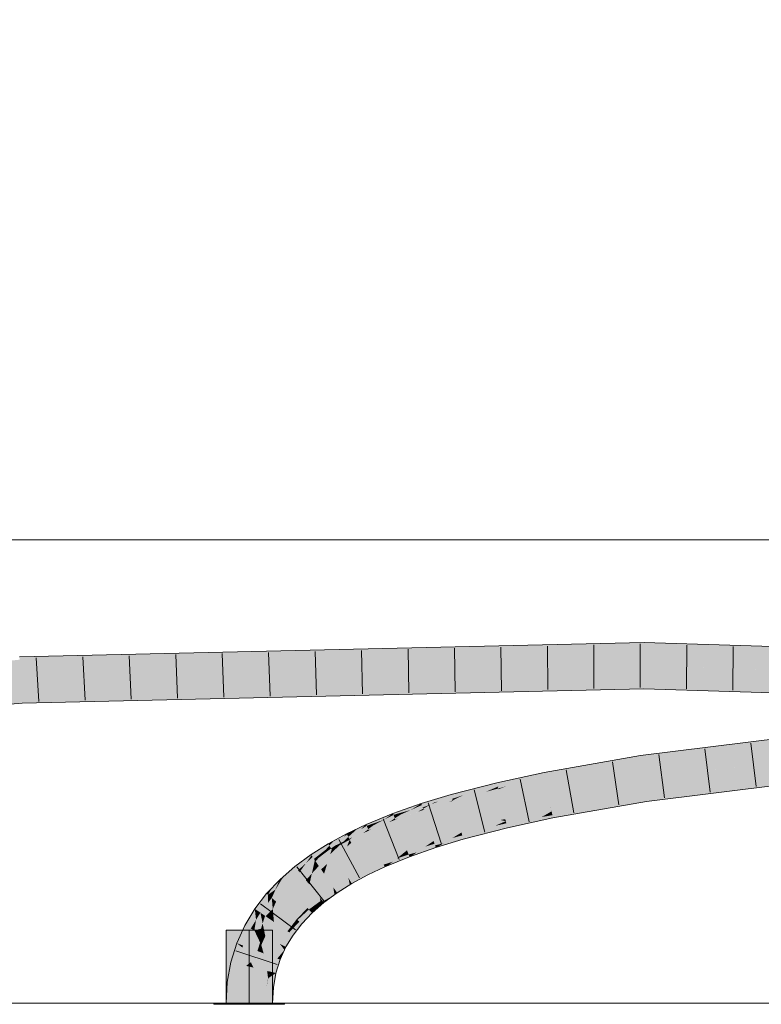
# Model space of a CAD drawing. Extents: x -420 to 300, y 62 to 1162.
# Tile 143 of 256: x 142.03 to 146.02, y 784.28 to 789.6. Entities that reach past the tile are written whole.
import ezdxf
from ezdxf.lldxf.tags import DXFTag

# ---------------------------------------------------------------- set-up
doc = ezdxf.new("R2010")
doc.units = 0
doc.layers.get('0').update_dxf_attribs({"lineweight": 35})
for name, color, linetype, lineweight, true_color in [('E_Detail_Beschriftung', 7, 'Continuous', 13, 0x009900), ('E_Leerrohr 25-A06G9FCX8I', 7, 'Continuous', 9, 0xff8000), ('E_Leerrohr 25-Shading', 7, 'Continuous', 9, 0xff8000), ('E_Leerrohr 32-A06G9FD28I', 7, 'Continuous', 9, 0x00b300), ('E_Leerrohr 32-Shading', 7, 'Continuous', 9, 0x00b300)]:
    doc.layers.add(name, color=color, linetype=linetype, lineweight=lineweight, true_color=true_color)
doc.layers.add('E_Detail_Linie_Text_Bem', color=7, linetype='Continuous', lineweight=13)
doc.styles.get("Standard").update_dxf_attribs({"font": 'ARIALN.TTF'})
tags = doc.linetypes.add('STRICHPUNKT2-A06G9FCY8I', pattern=[12.7, 6.35, -3.175, 0, -3.175]).pattern_tags.tags
tags[10:11] = [DXFTag(74, 4), DXFTag(75, 0), DXFTag(340, '0'), DXFTag(46, 0.0), DXFTag(50, 0.0), DXFTag(44, 0.0), DXFTag(45, 0.0)]
tags[8:9] = [DXFTag(74, 4), DXFTag(75, 0), DXFTag(340, '0'), DXFTag(46, 0.0), DXFTag(50, 0.0), DXFTag(44, 0.0), DXFTag(45, 0.0)]
tags[6:7] = [DXFTag(74, 4), DXFTag(75, 0), DXFTag(340, '0'), DXFTag(46, 0.0), DXFTag(50, 0.0), DXFTag(44, 0.0), DXFTag(45, 0.0)]
tags[4:5] = [DXFTag(74, 4), DXFTag(75, 0), DXFTag(340, '0'), DXFTag(46, 0.0), DXFTag(50, 0.0), DXFTag(44, 0.0), DXFTag(45, 0.0)]

# ---------------------------------------------------------------- blocks, each defined once
blk = doc.blocks.new('Shading-A06G9EZB8I', base_point=(236.9797, 757.7833))
at = {"layer": 'E_Leerrohr 25-Shading', "color": 31, "true_color": 0xecb67f}
for points in [[(143.2643, 784.6837), (143.1393, 784.6837), (143.2643, 784.2897), (143.1393, 784.2897)], [(143.3893, 784.6837), (143.2643, 784.6837), (143.3893, 784.2897), (143.2643, 784.2897)], [(143.1811, 784.2897), (143.0743, 784.2897), (143.1823, 784.2836), (143.0743, 784.2836)], [(143.2643, 784.2836), (143.2643, 784.2897), (143.1823, 784.2836), (143.1811, 784.2897)], [(143.2968, 784.2897), (143.2643, 784.2897), (143.2968, 784.2836), (143.2643, 784.2836)], [(143.4543, 784.2836), (143.4543, 784.2897), (143.2968, 784.2836), (143.2968, 784.2897)]]:
    blk.add_solid(points, dxfattribs=at)
at = {"layer": 'E_Leerrohr 32-Shading', "color": 83, "true_color": 0x7fbd7f}
for points in [[(142.0275, 786.1213), (142.1357, 786.125), (142.7586, 786.1748), (144.3119, 786.2106)], [(142.0634, 786.1221), (145.3929, 786.2356), (142.1357, 786.125)], [(142.0634, 786.1221), (144.6962, 786.1829), (145.3929, 786.2356), (145.3928, 786.2057)], [(142.1357, 786.125), (145.3929, 786.2356), (144.3119, 786.2106)], [(144.6962, 786.1829), (145.3928, 786.199), (145.3928, 786.2057)], [(145.3929, 786.2356), (145.3928, 786.199), (148.4526, 786.1387), (148.4509, 786.1022)], [(140.1823, 785.9561), (142.0275, 786.1213), (142.0263, 786.1425)], [(142.7586, 786.1748), (142.0254, 786.1579), (142.0263, 786.1425)], [(142.0275, 786.1213), (142.7586, 786.1748), (142.0263, 786.1425)], [(142.1357, 786.125), (142.0275, 786.1213), (142.0634, 786.1221)], [(143.5358, 785.9589), (145.3923, 786.0222), (142.0378, 785.9449)], [(145.3922, 785.9856), (145.3923, 786.0222), (144.7094, 785.9698), (143.5358, 785.9589)], [(145.3923, 786.0222), (145.3922, 785.9857), (147.0119, 785.9525)], [(147.707, 785.9383), (145.3922, 785.9857), (146.55, 785.9489), (145.3922, 785.9856)], [(148.4425, 785.9232), (148.4427, 785.9256), (147.0119, 785.9525), (145.3923, 786.0222)], [(138.2227, 785.6032), (140.9358, 785.8207), (142.0378, 785.9449)], [(142.0399, 785.9092), (142.0378, 785.9449), (140.9358, 785.8207)], [(142.0813, 785.9092), (143.5358, 785.9589), (142.0399, 785.9092), (142.0378, 785.9449)], [(143.5358, 785.9589), (142.0813, 785.9092), (144.7094, 785.9698)], [(142.0399, 785.9083), (142.0399, 785.9092), (140.4461, 785.7656), (140.9358, 785.8207)], [(142.0399, 785.9092), (142.0399, 785.9083), (142.0813, 785.9092)], [(146.8684, 785.8099), (145.3734, 785.6263), (147.7132, 785.8768), (145.3782, 785.59)], [(145.4014, 785.4147), (145.4062, 785.3785), (147.7283, 785.7006), (147.7314, 785.6642)], [(144.8583, 785.5154), (145.3734, 785.6263), (145.1941, 785.5945)], [(144.8583, 785.5154), (144.8603, 785.5045), (145.3734, 785.6263), (145.1317, 785.5659)], [(145.3782, 785.59), (145.3741, 785.6207), (144.8615, 785.4984), (145.1317, 785.5659)], [(145.3741, 785.6207), (145.3734, 785.6263), (145.1317, 785.5659)], [(145.1941, 785.5945), (144.9373, 785.549), (144.8583, 785.5154), (144.8557, 785.5289)], [(144.8603, 785.5045), (144.8615, 785.4984), (145.1317, 785.5659)], [(144.7885, 785.5101), (144.8547, 785.5344), (144.6002, 785.4717), (144.7029, 785.5017)], [(144.7885, 785.5101), (144.6002, 785.4717), (144.6034, 785.4583)], [(144.7885, 785.5101), (144.6117, 785.4606), (144.6059, 785.4476), (144.6036, 785.4573)], [(144.7885, 785.5101), (144.6059, 785.4476), (144.6501, 785.4594)], [(144.8583, 785.5154), (144.8557, 785.5289), (144.6501, 785.4594), (144.7885, 785.5101)], [(144.8138, 785.5034), (144.6501, 785.4594), (144.7571, 785.4824)], [(144.7157, 785.467), (144.8615, 785.4984), (144.8603, 785.5045)], [(144.8603, 785.5045), (144.7571, 785.4824), (144.7159, 785.467)], [(144.8583, 785.5154), (144.8138, 785.5034), (144.8603, 785.5045), (144.7571, 785.4824)], [(144.8557, 785.5289), (144.8547, 785.5344), (144.7885, 785.5101)], [(144.9373, 785.549), (144.8547, 785.5344), (144.8557, 785.5289)], [(144.4887, 785.451), (144.352, 785.416), (144.355, 785.4052)], [(144.355, 785.4052), (144.4535, 785.4283), (144.4887, 785.451), (144.5163, 785.4581)], [(144.6034, 785.4583), (144.6002, 785.4717), (144.3731, 785.3854), (144.5056, 785.4406)], [(144.6034, 785.4583), (144.3731, 785.3854), (144.6036, 785.4573), (144.5402, 785.43)], [(144.4535, 785.4283), (144.5056, 785.4406), (144.5163, 785.4581), (144.5985, 785.4792)], [(144.6002, 785.4717), (144.5985, 785.4792), (144.5056, 785.4406)], [(144.5402, 785.43), (144.6059, 785.4476), (144.6036, 785.4573)], [(144.7029, 785.5017), (144.5985, 785.4792), (144.6002, 785.4717)], [(144.6117, 785.4606), (144.6034, 785.4583), (144.6036, 785.4573)], [(144.6059, 785.4476), (144.6069, 785.4436), (144.6501, 785.4594)], [(144.7571, 785.4824), (144.6501, 785.4594), (144.7157, 785.467), (144.6069, 785.4436)], [(144.7571, 785.4824), (144.7157, 785.467), (144.7159, 785.467)], [(144.2961, 785.399), (144.192, 785.3674), (144.1949, 785.3584)], [(144.1949, 785.3584), (144.2643, 785.3735), (144.2961, 785.399), (144.3277, 785.4086)], [(144.3586, 785.3922), (144.355, 785.4052), (144.2135, 785.3383), (144.2837, 785.3777)], [(144.2643, 785.3735), (144.2837, 785.3777), (144.3277, 785.4086), (144.352, 785.416)], [(144.355, 785.4052), (144.352, 785.416), (144.2837, 785.3777)], [(144.3586, 785.3922), (144.4197, 785.4123), (144.355, 785.4052), (144.4535, 785.4283)], [(144.4197, 785.4123), (144.3586, 785.3922), (144.3607, 785.3843)], [(144.5056, 785.4406), (144.4197, 785.4123), (144.3614, 785.3817), (144.3607, 785.3843)], [(144.5056, 785.4406), (144.3614, 785.3817), (144.3731, 785.3854)], [(144.5402, 785.43), (144.3731, 785.3854), (144.5199, 785.4213), (144.3617, 785.3807)], [(144.4197, 785.4123), (144.5056, 785.4406), (144.4535, 785.4283)], [(144.5199, 785.4213), (144.6069, 785.4436), (144.6059, 785.4476)], [(144.5402, 785.43), (144.5199, 785.4213), (144.5201, 785.4213)], [(144.6059, 785.4476), (144.5402, 785.43), (144.5201, 785.4213)], [(145.1624, 785.3507), (145.4014, 785.4147), (144.8968, 785.3126), (144.8945, 785.3247)], [(145.4053, 785.3856), (145.4014, 785.4147), (145.1624, 785.3507)], [(144.042, 785.3058), (144.1062, 785.3237), (144.1223, 785.343), (144.1523, 785.3535)], [(144.1993, 785.3452), (144.1949, 785.3584), (144.0643, 785.2872), (144.1353, 785.3318)], [(144.1993, 785.3452), (144.0643, 785.2872), (144.2014, 785.3386), (144.1818, 785.3272)], [(144.1062, 785.3237), (144.1353, 785.3318), (144.1523, 785.3535), (144.192, 785.3674)], [(144.1949, 785.3584), (144.192, 785.3674), (144.1353, 785.3318)], [(144.1993, 785.3452), (144.2448, 785.3627), (144.1949, 785.3584), (144.2643, 785.3735)], [(144.2448, 785.3627), (144.1993, 785.3452), (144.2014, 785.3386)], [(144.2837, 785.3777), (144.2448, 785.3627), (144.2028, 785.3344), (144.2014, 785.3386)], [(144.2837, 785.3777), (144.2028, 785.3344), (144.2135, 785.3383)], [(144.3474, 785.3776), (144.2135, 785.3383), (144.3408, 785.3743), (144.2034, 785.3326)], [(144.3586, 785.3922), (144.2135, 785.3383), (144.3607, 785.3843), (144.3474, 785.3776)], [(144.2448, 785.3627), (144.2837, 785.3777), (144.2643, 785.3735)], [(144.3408, 785.3743), (144.3617, 785.3807), (144.3614, 785.3817)], [(144.3474, 785.3776), (144.3408, 785.3743), (144.341, 785.3744)], [(144.3614, 785.3817), (144.3474, 785.3776), (144.341, 785.3744)], [(144.3474, 785.3776), (144.3614, 785.3817), (144.3607, 785.3843)], [(144.3614, 785.3817), (144.3617, 785.3807), (144.3731, 785.3854)], [(144.8984, 785.304), (145.0766, 785.3277), (144.8968, 785.3126), (145.1624, 785.3507)], [(145.0766, 785.3277), (144.9904, 785.3046), (145.2502, 785.3507)], [(145.2502, 785.3507), (145.1624, 785.3507), (145.0766, 785.3277)], [(145.2502, 785.3507), (145.4062, 785.3785), (145.1624, 785.3507), (145.4053, 785.3856)], [(143.8975, 785.2465), (143.9566, 785.2671), (143.968, 785.2845), (143.9927, 785.2946)], [(144.0471, 785.2925), (144.042, 785.3058), (143.921, 785.2292), (143.9903, 785.2789)], [(144.0471, 785.2925), (143.921, 785.2292), (144.0492, 785.2869), (144.0277, 785.2722)], [(143.9566, 785.2671), (143.9903, 785.2789), (143.9927, 785.2946), (144.039, 785.3137)], [(144.042, 785.3058), (144.039, 785.3137), (143.9903, 785.2789)], [(144.1223, 785.343), (144.039, 785.3137), (144.042, 785.3058)], [(144.0471, 785.2925), (144.0821, 785.3081), (144.042, 785.3058), (144.1062, 785.3237)], [(144.082, 785.3081), (144.0471, 785.2925), (144.0492, 785.2869)], [(144.1353, 785.3318), (144.082, 785.3081), (144.0512, 785.2816), (144.0492, 785.2869)], [(144.1353, 785.3318), (144.0512, 785.2816), (144.0643, 785.2872)], [(144.1818, 785.3272), (144.0643, 785.2872), (144.1724, 785.3218), (144.052, 785.2795)], [(144.0821, 785.3081), (144.1353, 785.3318), (144.1062, 785.3237)], [(144.1724, 785.3218), (144.2034, 785.3326), (144.2028, 785.3344)], [(144.1818, 785.3272), (144.1724, 785.3218), (144.1726, 785.3218)], [(144.2028, 785.3344), (144.1818, 785.3272), (144.1726, 785.3218)], [(144.1818, 785.3272), (144.2028, 785.3344), (144.2014, 785.3386)], [(144.2028, 785.3344), (144.2034, 785.3326), (144.2135, 785.3383)], [(144.8769, 785.3146), (144.8945, 785.3247), (144.6479, 785.2693), (144.6474, 785.2715)], [(144.6487, 785.2659), (144.862, 785.306), (144.6479, 785.2693), (144.8769, 785.3146)], [(144.6501, 785.26), (144.8408, 785.2938), (144.6487, 785.2659), (144.862, 785.306)], [(144.6519, 785.2524), (144.8162, 785.2797), (144.6501, 785.26), (144.8408, 785.2938)], [(144.9013, 785.2888), (144.9004, 785.2936), (144.7906, 785.2649), (144.8162, 785.2797)], [(144.8162, 785.2797), (144.9004, 785.2936), (144.8408, 785.2938), (144.8984, 785.304)], [(144.8408, 785.2938), (144.8984, 785.304), (144.862, 785.306), (144.8968, 785.3126)], [(144.862, 785.306), (144.8968, 785.3126), (144.8769, 785.3146), (144.8957, 785.3183)], [(144.8957, 785.3183), (144.8945, 785.3247), (144.8769, 785.3146)], [(144.9904, 785.3046), (145.0766, 785.3277), (144.9004, 785.2936), (144.8984, 785.304)], [(144.9004, 785.2936), (144.9013, 785.2888), (144.9904, 785.3046)], [(143.9032, 785.2335), (143.8975, 785.2465), (143.8212, 785.1859), (143.8651, 785.227)], [(143.827, 785.2126), (143.8651, 785.227), (143.8493, 785.2327), (143.8941, 785.2541)], [(143.8975, 785.2465), (143.8941, 785.2541), (143.8651, 785.227)], [(143.968, 785.2845), (143.8941, 785.2541), (143.8975, 785.2465)], [(143.9032, 785.2335), (143.9328, 785.249), (143.8975, 785.2465), (143.9566, 785.2671)], [(143.9328, 785.249), (143.9032, 785.2335), (143.9055, 785.2281)], [(143.9903, 785.2789), (143.9328, 785.249), (143.9079, 785.2227), (143.9055, 785.2281)], [(143.9903, 785.2789), (143.9079, 785.2227), (143.921, 785.2292)], [(144.0277, 785.2722), (143.921, 785.2292), (144.0178, 785.2654), (143.9088, 785.2206)], [(143.9328, 785.249), (143.9903, 785.2789), (143.9566, 785.2671)], [(144.0178, 785.2654), (144.052, 785.2795), (144.0512, 785.2816)], [(144.0277, 785.2722), (144.0178, 785.2654), (144.018, 785.2655)], [(144.0512, 785.2816), (144.0277, 785.2722), (144.018, 785.2655)], [(144.0277, 785.2722), (144.0512, 785.2816), (144.0492, 785.2869)], [(144.0512, 785.2816), (144.052, 785.2795), (144.0643, 785.2872)], [(144.6353, 785.2662), (144.6474, 785.2715), (144.4086, 785.2102)], [(144.4089, 785.2089), (144.6171, 785.2584), (144.4086, 785.2102), (144.6353, 785.2662)], [(144.4098, 785.2056), (144.5894, 785.2463), (144.4089, 785.2089), (144.6171, 785.2584)], [(144.4112, 785.2007), (144.5561, 785.2318), (144.4098, 785.2056), (144.5894, 785.2463)], [(144.5217, 785.2168), (144.6539, 785.2437), (144.5561, 785.2318), (144.6519, 785.2524)], [(144.6051, 785.2228), (144.6558, 785.2359), (144.5217, 785.2168), (144.6539, 785.2437)], [(144.5561, 785.2318), (144.6519, 785.2524), (144.5894, 785.2463), (144.6501, 785.26)], [(144.5894, 785.2463), (144.6501, 785.26), (144.6171, 785.2584), (144.6487, 785.2659)], [(144.6171, 785.2584), (144.6487, 785.2659), (144.6353, 785.2662), (144.6479, 785.2693)], [(144.6479, 785.2693), (144.6474, 785.2715), (144.6353, 785.2662)], [(144.7906, 785.2649), (144.8162, 785.2797), (144.6539, 785.2437), (144.6519, 785.2524)], [(144.6539, 785.2437), (144.6558, 785.2359), (144.7906, 785.2649)], [(143.6992, 785.1352), (143.7717, 785.1854), (143.6964, 785.1401), (143.7117, 785.1566)], [(143.6992, 785.1352), (143.7055, 785.1245), (143.7717, 785.1854), (143.7298, 785.1407)], [(143.7117, 785.1566), (143.7717, 785.1854), (143.7213, 785.1669), (143.7893, 785.2041)], [(143.7982, 785.1866), (143.7917, 785.1993), (143.7298, 785.1407), (143.7717, 785.1854)], [(143.7982, 785.1866), (143.7298, 785.1407), (143.7983, 785.1866), (143.7704, 785.1599)], [(143.7704, 785.1599), (143.8038, 785.1757), (143.7983, 785.1866)], [(143.7917, 785.1993), (143.7893, 785.2041), (143.7717, 785.1854)], [(143.8327, 785.2249), (143.7893, 785.2041), (143.7917, 785.1993)], [(143.7917, 785.1993), (143.827, 785.2126), (143.8327, 785.2249), (143.8493, 785.2327)], [(143.7982, 785.1866), (143.7985, 785.1868), (143.7917, 785.1993), (143.827, 785.2126)], [(143.7982, 785.1866), (143.8038, 785.1757), (143.8651, 785.227), (143.8212, 785.1859)], [(143.7985, 785.1868), (143.8651, 785.227), (143.827, 785.2126)], [(143.8038, 785.1757), (143.8059, 785.1715), (143.8212, 785.1859)], [(143.8887, 785.2145), (143.8212, 785.1859), (143.8777, 785.2057), (143.8059, 785.1715)], [(143.9032, 785.2335), (143.8212, 785.1859), (143.9055, 785.2281), (143.8887, 785.2145)], [(143.8777, 785.2057), (143.9088, 785.2206), (143.9079, 785.2227)], [(143.8887, 785.2145), (143.8777, 785.2057), (143.8779, 785.2059)], [(143.9079, 785.2227), (143.8887, 785.2145), (143.8779, 785.2059)], [(143.8887, 785.2145), (143.9079, 785.2227), (143.9055, 785.2281)], [(143.9079, 785.2227), (143.9088, 785.2206), (143.921, 785.2292)], [(144.4038, 785.2073), (144.4086, 785.2102), (144.2582, 785.1646)], [(144.2588, 785.163), (144.3931, 785.2009), (144.2582, 785.1646), (144.4038, 785.2073)], [(144.2598, 785.1599), (144.3777, 785.1917), (144.2588, 785.163), (144.3931, 785.2009)], [(144.2612, 785.1556), (144.3602, 785.1811), (144.2598, 785.1599), (144.3777, 785.1917)], [(144.3113, 785.1517), (144.4179, 785.1762), (144.338, 785.1678), (144.4151, 785.1866)], [(144.338, 785.1678), (144.4151, 785.1866), (144.3602, 785.1811), (144.4128, 785.1947)], [(144.3602, 785.1811), (144.4128, 785.1947), (144.3777, 785.1917), (144.4112, 785.2007)], [(144.3777, 785.1917), (144.4112, 785.2007), (144.3931, 785.2009), (144.4098, 785.2056)], [(144.3931, 785.2009), (144.4098, 785.2056), (144.4038, 785.2073), (144.4089, 785.2089)], [(144.4089, 785.2089), (144.4086, 785.2102), (144.4038, 785.2073)], [(144.4128, 785.1947), (144.5217, 785.2168), (144.4112, 785.2007), (144.5561, 785.2318)], [(144.4151, 785.1866), (144.4814, 785.1993), (144.4128, 785.1947), (144.5217, 785.2168)], [(144.4357, 785.1794), (144.4814, 785.1993), (144.4179, 785.1762), (144.4151, 785.1866)], [(144.4814, 785.1993), (144.4357, 785.1794), (144.6051, 785.2228)], [(144.6051, 785.2228), (144.5217, 785.2168), (144.4814, 785.1993)], [(143.6922, 785.1473), (143.6905, 785.1501), (143.6001, 785.0872), (143.6088, 785.0986)], [(143.6922, 785.1473), (143.6001, 785.0872), (143.6062, 785.0783)], [(143.6964, 785.1401), (143.6922, 785.1473), (143.6131, 785.0681), (143.6062, 785.0783)], [(143.6964, 785.1401), (143.6131, 785.0681), (143.677, 785.1179)], [(143.6992, 785.1352), (143.6393, 785.0745), (143.7055, 785.1245)], [(143.6396, 785.0749), (143.6992, 785.1352), (143.677, 785.1179)], [(143.6992, 785.1352), (143.6964, 785.1401), (143.677, 785.1179)], [(143.7147, 785.1634), (143.6905, 785.1501), (143.6922, 785.1473)], [(143.6922, 785.1473), (143.7117, 785.1566), (143.7147, 785.1634), (143.7213, 785.1669)], [(143.7117, 785.1566), (143.6922, 785.1473), (143.6964, 785.1401)], [(143.7055, 785.1245), (143.709, 785.1185), (143.7298, 785.1407)], [(143.7704, 785.1599), (143.7298, 785.1407), (143.7513, 785.1417), (143.709, 785.1185)], [(143.7513, 785.1417), (143.8059, 785.1715), (143.8038, 785.1757)], [(143.7704, 785.1599), (143.7513, 785.1417), (143.7514, 785.1417)], [(143.8038, 785.1757), (143.7704, 785.1599), (143.7514, 785.1417)], [(144.2531, 785.1611), (144.2582, 785.1646), (144.1149, 785.1143)], [(144.1155, 785.1127), (144.2432, 785.1544), (144.1149, 785.1143), (144.2531, 785.1611)], [(144.1165, 785.1101), (144.2308, 785.146), (144.1155, 785.1127), (144.2432, 785.1544)], [(144.1181, 785.1059), (144.2141, 785.1347), (144.1165, 785.1101), (144.2308, 785.146)], [(144.1204, 785.0998), (144.1932, 785.1205), (144.1181, 785.1059), (144.2141, 785.1347)], [(144.1682, 785.1036), (144.2693, 785.1307), (144.1932, 785.1205), (144.2659, 785.1412)], [(144.1932, 785.1205), (144.2659, 785.1412), (144.2141, 785.1347), (144.2632, 785.1495)], [(144.2141, 785.1347), (144.2632, 785.1495), (144.2308, 785.146), (144.2612, 785.1556)], [(144.2308, 785.146), (144.2612, 785.1556), (144.2432, 785.1544), (144.2598, 785.1599)], [(144.2432, 785.1544), (144.2598, 785.1599), (144.2531, 785.1611), (144.2588, 785.163)], [(144.2588, 785.163), (144.2582, 785.1646), (144.2531, 785.1611)], [(144.2632, 785.1495), (144.338, 785.1678), (144.2612, 785.1556), (144.3602, 785.1811)], [(144.2659, 785.1412), (144.3113, 785.1517), (144.2632, 785.1495), (144.338, 785.1678)], [(144.2803, 785.1331), (144.3113, 785.1517), (144.2693, 785.1307), (144.2659, 785.1412)], [(144.2693, 785.1307), (144.2696, 785.1298), (144.2803, 785.1331)], [(144.4183, 785.1749), (144.4179, 785.1762), (144.2803, 785.1331), (144.3113, 785.1517)], [(144.4179, 785.1762), (144.4183, 785.1749), (144.4357, 785.1794)], [(143.6001, 785.0872), (143.5973, 785.0913), (143.5273, 785.0062), (143.5104, 785.0272)], [(143.6001, 785.0872), (143.5273, 785.0062), (143.5707, 785.0459)], [(143.5414, 785.0047), (143.6062, 785.0783), (143.5707, 785.0459)], [(143.6062, 785.0783), (143.5414, 785.0046), (143.6131, 785.0681)], [(143.6062, 785.0783), (143.6001, 785.0872), (143.5707, 785.0459)], [(143.6088, 785.0986), (143.5973, 785.0913), (143.6001, 785.0872)], [(143.6393, 785.0745), (143.6396, 785.0749), (143.6131, 785.0681), (143.677, 785.1179)], [(143.6393, 785.0745), (143.709, 785.1185), (143.7055, 785.1245)], [(144.1105, 785.1107), (144.1149, 785.1143), (143.9798, 785.0587)], [(143.9803, 785.0576), (144.1034, 785.105), (143.9798, 785.0587), (144.1105, 785.1107)], [(143.9814, 785.0552), (144.0927, 785.0964), (143.9803, 785.0576), (144.1034, 785.105)], [(143.9831, 785.0511), (144.0782, 785.0848), (143.9814, 785.0552), (144.0927, 785.0964)], [(143.9857, 785.0452), (144.0599, 785.0701), (143.9831, 785.0511), (144.0782, 785.0848)], [(144.1279, 785.08), (144.1275, 785.0811), (144.0135, 785.033), (144.0381, 785.0527)], [(144.0381, 785.0527), (144.1275, 785.0811), (144.0599, 785.0701), (144.1235, 785.0916)], [(144.0599, 785.0701), (144.1235, 785.0916), (144.0782, 785.0848), (144.1204, 785.0998)], [(144.0782, 785.0848), (144.1204, 785.0998), (144.0927, 785.0964), (144.1181, 785.1059)], [(144.0927, 785.0964), (144.1181, 785.1059), (144.1034, 785.105), (144.1165, 785.1101)], [(144.1034, 785.105), (144.1165, 785.1101), (144.1105, 785.1107), (144.1155, 785.1127)], [(144.1155, 785.1127), (144.1149, 785.1143), (144.1105, 785.1107)], [(144.1235, 785.0916), (144.1682, 785.1036), (144.1204, 785.0998), (144.1932, 785.1205)], [(144.1395, 785.0841), (144.1682, 785.1036), (144.1275, 785.0811), (144.1235, 785.0916)], [(144.1275, 785.0811), (144.1279, 785.08), (144.1395, 785.0841)], [(144.2696, 785.1298), (144.2693, 785.1307), (144.1395, 785.0841), (144.1682, 785.1036)], [(143.5104, 785.0272), (143.4543, 784.9783), (143.4557, 784.9309), (143.4357, 784.9518)], [(143.5273, 785.0062), (143.5104, 785.0272), (143.4569, 784.9319), (143.4557, 784.9309)], [(143.5414, 785.0046), (143.5414, 785.0047), (143.5273, 785.0062), (143.5707, 785.0459)], [(143.5414, 785.0046), (143.6179, 785.0611), (143.6131, 785.0681)], [(143.6393, 785.0745), (143.6131, 785.0681), (143.6179, 785.0611)], [(143.9803, 785.0576), (143.9798, 785.0587), (143.8863, 785.0141)], [(143.8869, 785.0129), (143.9814, 785.0552), (143.8863, 785.0141), (143.9803, 785.0576)], [(143.8882, 785.0103), (143.9831, 785.0511), (143.8869, 785.0129), (143.9814, 785.0552)], [(143.8904, 785.006), (143.9857, 785.0452), (143.8882, 785.0103), (143.9831, 785.0511)], [(143.8936, 784.9998), (143.9893, 785.0372), (143.8904, 785.006), (143.9857, 785.0452)], [(143.9937, 785.027), (143.9893, 785.0372), (143.8978, 784.9916), (143.8936, 784.9998)], [(143.8978, 784.9916), (143.903, 784.9814), (143.9937, 785.027), (143.9945, 785.0251)], [(143.9893, 785.0372), (144.0381, 785.0527), (143.9857, 785.0452), (144.0599, 785.0701)], [(144.0135, 785.033), (144.0381, 785.0527), (143.9937, 785.027), (143.9893, 785.0372)], [(143.9937, 785.027), (143.9945, 785.0251), (144.0135, 785.033)], [(143.4543, 784.9783), (143.4304, 784.9574), (143.4357, 784.9518)], [(143.5333, 784.9987), (143.5273, 785.0062), (143.4569, 784.9319)], [(143.5414, 785.0046), (143.5273, 785.0062), (143.5333, 784.9987)], [(143.8869, 785.0129), (143.8863, 785.0141), (143.7985, 784.9661)], [(143.7992, 784.9649), (143.8882, 785.0103), (143.7985, 784.9661), (143.8869, 785.0129)], [(143.8008, 784.9622), (143.8904, 785.006), (143.7992, 784.9649), (143.8882, 785.0103)], [(143.8035, 784.9577), (143.8936, 784.9998), (143.8008, 784.9622), (143.8904, 785.006)], [(143.8072, 784.9514), (143.8978, 784.9916), (143.8035, 784.9577), (143.8936, 784.9998)], [(143.903, 784.9815), (143.8978, 784.9916), (143.812, 784.9432), (143.8072, 784.9514)], [(143.812, 784.9432), (143.817, 784.9346), (143.903, 784.9815), (143.903, 784.9814)], [(143.3655, 784.8749), (143.4047, 784.9019), (143.3893, 784.9142), (143.4273, 784.9542)], [(143.4557, 784.9309), (143.4357, 784.9518), (143.3858, 784.8575), (143.4061, 784.9028)], [(143.4047, 784.9019), (143.4061, 784.9028), (143.4273, 784.9542), (143.4304, 784.9574)], [(143.4357, 784.9518), (143.4304, 784.9574), (143.4061, 784.9028)], [(143.7988, 784.9647), (143.7985, 784.9661), (143.7175, 784.915)], [(143.7184, 784.9138), (143.7995, 784.9614), (143.7175, 784.915), (143.7988, 784.9647)], [(143.7203, 784.9109), (143.8007, 784.9561), (143.7184, 784.9138), (143.7995, 784.9614)], [(143.7234, 784.9064), (143.8023, 784.9487), (143.7203, 784.9109), (143.8007, 784.9561)], [(143.7277, 784.9001), (143.8043, 784.9393), (143.7234, 784.9064), (143.8023, 784.9487)], [(143.8067, 784.928), (143.8043, 784.9393), (143.7331, 784.8922), (143.7277, 784.9001)], [(143.7331, 784.8922), (143.7382, 784.8848), (143.8067, 784.928)], [(143.7992, 784.9649), (143.7985, 784.9661), (143.7988, 784.9647)], [(143.7995, 784.9614), (143.8008, 784.9622), (143.7988, 784.9647), (143.7992, 784.9649)], [(143.8007, 784.9561), (143.8035, 784.9577), (143.7995, 784.9614), (143.8008, 784.9622)], [(143.8023, 784.9487), (143.8072, 784.9514), (143.8007, 784.9561), (143.8035, 784.9577)], [(143.8043, 784.9393), (143.812, 784.9432), (143.8023, 784.9487), (143.8072, 784.9514)], [(143.817, 784.9346), (143.812, 784.9432), (143.8067, 784.928), (143.8043, 784.9393)], [(143.3581, 784.8813), (143.2944, 784.7987), (143.3655, 784.8749), (143.3185, 784.7822)], [(143.3655, 784.8749), (143.3185, 784.7822), (143.3659, 784.8317), (143.3245, 784.778)], [(143.3893, 784.9142), (143.3581, 784.8813), (143.3655, 784.8749)], [(143.3811, 784.8616), (143.4027, 784.8972), (143.3655, 784.8749), (143.4047, 784.9019)], [(143.3655, 784.8749), (143.3659, 784.8317), (143.3811, 784.8616)], [(143.3858, 784.8575), (143.4061, 784.9028), (143.3811, 784.8616)], [(143.4027, 784.8972), (143.4061, 784.9028), (143.4047, 784.9019)], [(143.7178, 784.9133), (143.7175, 784.915), (143.6438, 784.8607)], [(143.6449, 784.8594), (143.7184, 784.9096), (143.6438, 784.8607), (143.7178, 784.9133)], [(143.6472, 784.8566), (143.7193, 784.9037), (143.6449, 784.8594), (143.7184, 784.9096)], [(143.6507, 784.8521), (143.7206, 784.8956), (143.6472, 784.8566), (143.7193, 784.9037)], [(143.6556, 784.8461), (143.7221, 784.8857), (143.6507, 784.8521), (143.7206, 784.8956)], [(143.7239, 784.8743), (143.7221, 784.8857), (143.6615, 784.8387), (143.6556, 784.8461)], [(143.6615, 784.8387), (143.6667, 784.8322), (143.7239, 784.8743)], [(143.7184, 784.9138), (143.7175, 784.915), (143.7178, 784.9133)], [(143.7184, 784.9096), (143.7203, 784.9109), (143.7178, 784.9133), (143.7184, 784.9138)], [(143.7193, 784.9037), (143.7234, 784.9064), (143.7184, 784.9096), (143.7203, 784.9109)], [(143.7206, 784.8956), (143.7277, 784.9001), (143.7193, 784.9037), (143.7234, 784.9064)], [(143.7221, 784.8857), (143.7331, 784.8922), (143.7206, 784.8956), (143.7277, 784.9001)], [(143.7382, 784.8848), (143.7331, 784.8922), (143.7239, 784.8743), (143.7221, 784.8857)], [(143.3659, 784.8317), (143.3858, 784.8575), (143.3811, 784.8616)], [(143.6443, 784.8589), (143.6438, 784.8607), (143.5779, 784.8032)], [(143.5791, 784.8019), (143.6452, 784.855), (143.5779, 784.8032), (143.6443, 784.8589)], [(143.5818, 784.7991), (143.6466, 784.8489), (143.5791, 784.8019), (143.6452, 784.855)], [(143.5858, 784.7949), (143.6485, 784.8409), (143.5818, 784.7991), (143.6466, 784.8489)], [(143.5911, 784.7894), (143.6508, 784.8312), (143.5858, 784.7949), (143.6485, 784.8409)], [(143.6533, 784.8204), (143.6508, 784.8312), (143.5975, 784.7827), (143.5911, 784.7894)], [(143.5975, 784.7827), (143.6032, 784.7767), (143.6533, 784.8204)], [(143.6449, 784.8594), (143.6438, 784.8607), (143.6443, 784.8589)], [(143.6452, 784.855), (143.6472, 784.8566), (143.6443, 784.8589), (143.6449, 784.8594)], [(143.6466, 784.8489), (143.6507, 784.8521), (143.6452, 784.855), (143.6472, 784.8566)], [(143.6485, 784.8409), (143.6556, 784.8461), (143.6466, 784.8489), (143.6507, 784.8521)], [(143.6508, 784.8312), (143.6615, 784.8387), (143.6485, 784.8409), (143.6556, 784.8461)], [(143.6667, 784.8322), (143.6615, 784.8387), (143.6533, 784.8204), (143.6508, 784.8312)], [(143.2944, 784.7987), (143.2403, 784.7094), (143.3009, 784.739), (143.2727, 784.6924)], [(143.2944, 784.7987), (143.3009, 784.739), (143.3185, 784.7822)], [(143.3009, 784.739), (143.3245, 784.778), (143.3185, 784.7822)], [(143.5791, 784.8019), (143.5779, 784.8032), (143.52, 784.7424)], [(143.5214, 784.7411), (143.5818, 784.7991), (143.52, 784.7424), (143.5791, 784.8019)], [(143.5244, 784.7385), (143.5858, 784.7949), (143.5214, 784.7411), (143.5818, 784.7991)], [(143.5289, 784.7347), (143.5911, 784.7894), (143.5244, 784.7385), (143.5858, 784.7949)], [(143.5975, 784.7827), (143.5911, 784.7894), (143.5346, 784.7298), (143.5289, 784.7347)], [(143.5346, 784.7298), (143.5477, 784.7185), (143.5975, 784.7827), (143.6032, 784.7767)], [(143.1969, 784.6135), (143.2311, 784.6005), (143.2403, 784.7094), (143.2727, 784.6924)], [(143.5214, 784.7411), (143.52, 784.7424), (143.4703, 784.678)], [(143.472, 784.6769), (143.5244, 784.7385), (143.4703, 784.678), (143.5214, 784.7411)], [(143.4753, 784.6747), (143.5289, 784.7347), (143.472, 784.6769), (143.5244, 784.7385)], [(143.5346, 784.7298), (143.5289, 784.7347), (143.4801, 784.6713), (143.4753, 784.6747)], [(143.4801, 784.6713), (143.5005, 784.6573), (143.5346, 784.7298), (143.5477, 784.7185)], [(143.472, 784.6769), (143.4703, 784.678), (143.4291, 784.61)], [(143.4309, 784.6091), (143.4753, 784.6747), (143.4291, 784.61), (143.472, 784.6769)], [(143.4801, 784.6713), (143.4753, 784.6747), (143.4344, 784.6072), (143.4309, 784.6091)], [(143.4344, 784.6072), (143.4615, 784.593), (143.4801, 784.6713), (143.5005, 784.6573)], [(143.1969, 784.6135), (143.1652, 784.5112), (143.2277, 784.5894), (143.1826, 784.507)], [(143.1969, 784.6135), (143.2277, 784.5894), (143.2311, 784.6005)], [(143.4305, 784.6082), (143.4291, 784.61), (143.3964, 784.5378)], [(143.3984, 784.5371), (143.4332, 784.6047), (143.3964, 784.5378), (143.4305, 784.6082)], [(143.4543, 784.5771), (143.4332, 784.6047), (143.4157, 784.5305), (143.3984, 784.5371)], [(143.4309, 784.6091), (143.4291, 784.61), (143.4305, 784.6082)], [(143.4332, 784.6047), (143.4344, 784.6072), (143.4305, 784.6082), (143.4309, 784.6091)], [(143.4615, 784.593), (143.4344, 784.6072), (143.4543, 784.5771), (143.4332, 784.6047)], [(143.1826, 784.507), (143.2008, 784.5025), (143.2277, 784.5894)], [(143.4157, 784.5305), (143.4307, 784.5248), (143.4543, 784.5771)], [(143.1652, 784.5112), (143.1458, 784.403), (143.1826, 784.507), (143.1504, 784.4025)], [(143.1504, 784.4025), (143.1822, 784.3988), (143.1826, 784.507), (143.2008, 784.5025)], [(143.3984, 784.5371), (143.3964, 784.5378), (143.3726, 784.4609)], [(143.4157, 784.5305), (143.3984, 784.5371), (143.377, 784.4598), (143.3726, 784.4609)], [(143.377, 784.4598), (143.4081, 784.4522), (143.4157, 784.5305), (143.4307, 784.5248)], [(143.4081, 784.4522), (143.3673, 784.4248), (143.3942, 784.3741), (143.3578, 784.3784)], [(143.3726, 784.4609), (143.3659, 784.4239), (143.377, 784.4598)], [(143.377, 784.4598), (143.3694, 784.4351), (143.4081, 784.4522), (143.3673, 784.4248)], [(143.1458, 784.403), (143.1393, 784.2897), (143.1504, 784.4025)], [(143.1393, 784.2897), (143.1759, 784.2897), (143.1504, 784.4025), (143.1822, 784.3988)], [(143.3673, 784.4248), (143.3659, 784.4239), (143.3578, 784.3784)], [(143.3694, 784.4351), (143.3659, 784.4239), (143.3673, 784.4248)], [(143.3527, 784.2897), (143.3893, 784.2897), (143.3578, 784.3784), (143.3942, 784.3741)]]:
    blk.add_solid(points, dxfattribs=at)
at = {"layer": 'E_Leerrohr 32-Shading', "color": 83, "true_color": 0x7fd57f}
for points in [[(142.0275, 786.1213), (142.0327, 786.0331), (145.3928, 786.199), (145.3925, 786.1106)], [(145.3928, 786.199), (145.3925, 786.1106), (148.4509, 786.1022), (148.4468, 786.0139)], [(142.0275, 786.1213), (138.5978, 785.8143), (138.2142, 785.6912), (138.2087, 785.7482)], [(142.0275, 786.1213), (138.2142, 785.6912), (142.0327, 786.0331)], [(142.0327, 786.0331), (142.0378, 785.9449), (145.3925, 786.1106), (145.3923, 786.0222)], [(146.0521, 786.0897), (145.3925, 786.1106), (148.4427, 785.9256), (145.3923, 786.0222)], [(138.2142, 785.6912), (138.2227, 785.6032), (142.0327, 786.0331), (142.0378, 785.9449)], [(145.3782, 785.59), (145.3898, 785.5024), (147.7132, 785.8768), (147.7207, 785.7887)], [(146.7841, 785.6736), (145.3898, 785.5024), (147.7283, 785.7006), (145.4014, 785.4147)], [(144.8615, 785.4984), (144.878, 785.4116), (145.3782, 785.59), (145.3898, 785.5024)], [(144.6069, 785.4436), (144.6271, 785.3575), (144.8615, 785.4984), (144.878, 785.4116)], [(145.3898, 785.5024), (144.878, 785.4116), (145.4014, 785.4147), (144.8882, 785.3575)], [(144.3617, 785.3807), (144.3851, 785.2954), (144.6069, 785.4436), (144.6271, 785.3575)], [(144.878, 785.4116), (144.6271, 785.3575), (144.8882, 785.3575), (144.6334, 785.3309)], [(144.8882, 785.3575), (144.8945, 785.3247), (145.4014, 785.4147)], [(144.2034, 785.3326), (144.2308, 785.2487), (144.3617, 785.3807), (144.3851, 785.2954)], [(144.6271, 785.3575), (144.4578, 785.3141), (144.6334, 785.3309)], [(144.8882, 785.3575), (144.6334, 785.3309), (144.8941, 785.3246), (144.6449, 785.2823)], [(144.8882, 785.3575), (144.8941, 785.3246), (144.8945, 785.3247)], [(144.052, 785.2795), (144.0835, 785.1969), (144.2034, 785.3326), (144.2308, 785.2487)], [(144.3851, 785.2954), (144.2308, 785.2487), (144.3997, 785.2426), (144.2407, 785.2184)], [(144.6185, 785.278), (144.4578, 785.3141), (144.3997, 785.2426), (144.3851, 785.2954)], [(144.6334, 785.3309), (144.4578, 785.3141), (144.6449, 785.2823), (144.6185, 785.278)], [(144.6449, 785.2823), (144.6474, 785.2715), (144.8941, 785.3246)], [(143.9088, 785.2206), (143.9443, 785.1396), (144.052, 785.2795), (144.0835, 785.1969)], [(144.0835, 785.1969), (144.1149, 785.1143), (144.2308, 785.2487), (144.2582, 785.1646)], [(144.2407, 785.2184), (144.2582, 785.1646), (144.3997, 785.2426), (144.4086, 785.2102)], [(144.6474, 785.2715), (144.6185, 785.278), (144.4055, 785.2215), (144.3997, 785.2426)], [(144.4086, 785.2102), (144.6474, 785.2715), (144.4055, 785.2215)], [(144.6185, 785.278), (144.6474, 785.2715), (144.6449, 785.2823)], [(143.8059, 785.1715), (143.8461, 785.0928), (143.9088, 785.2206), (143.9443, 785.1396)], [(143.9443, 785.1396), (143.9798, 785.0587), (144.0835, 785.1969), (144.1149, 785.1143)], [(143.7513, 785.1417), (143.709, 785.1185), (143.7155, 785.1075)], [(143.791, 785.1346), (143.8059, 785.1715), (143.7155, 785.1075), (143.7513, 785.1417)], [(143.791, 785.1346), (143.7155, 785.1075), (143.7301, 785.0826)], [(143.7538, 785.0424), (143.791, 785.1346), (143.7301, 785.0826)], [(143.8461, 785.0928), (143.8145, 785.1547), (143.7538, 785.0424), (143.791, 785.1346)], [(143.8145, 785.1547), (143.8059, 785.1715), (143.791, 785.1346)], [(143.8461, 785.0928), (143.8863, 785.0141), (143.9443, 785.1396), (143.9798, 785.0587)], [(143.7007, 785.0924), (143.709, 785.1185), (143.6222, 785.0549), (143.6393, 785.0745)], [(143.7007, 785.0924), (143.6222, 785.0549), (143.6393, 785.0298)], [(143.6393, 785.0298), (143.6518, 785.0114), (143.7007, 785.0924), (143.6845, 785.0411)], [(143.6845, 785.0411), (143.6749, 785.0109), (143.7301, 785.0826), (143.7406, 785.0647)], [(143.7301, 785.0826), (143.7155, 785.1075), (143.6845, 785.0411), (143.7007, 785.0924)], [(143.7155, 785.1075), (143.709, 785.1185), (143.7007, 785.0924)], [(143.7538, 785.0424), (143.7985, 784.9661), (143.8461, 785.0928), (143.8863, 785.0141)], [(143.6144, 785.0453), (143.6179, 785.0611), (143.5353, 784.9962), (143.5414, 785.0046)], [(143.6144, 785.0453), (143.5353, 784.9962), (143.5549, 784.9717)], [(143.5549, 784.9717), (143.5695, 784.9534), (143.6144, 785.0453), (143.6018, 784.9887)], [(143.6018, 784.9887), (143.5942, 784.9551), (143.6393, 785.0298), (143.6518, 785.0114)], [(143.6393, 785.0298), (143.6222, 785.0549), (143.6018, 784.9887), (143.6144, 785.0453)], [(143.6222, 785.0549), (143.6179, 785.0611), (143.6144, 785.0453)], [(143.6393, 785.0745), (143.6179, 785.0611), (143.6222, 785.0549)], [(143.6845, 785.0411), (143.6518, 785.0114), (143.6749, 785.0109), (143.6604, 784.9989)], [(143.6749, 785.0109), (143.6677, 784.988), (143.7406, 785.0647), (143.7538, 785.0424)], [(143.6677, 784.988), (143.7175, 784.915), (143.7538, 785.0424), (143.7985, 784.9661)], [(143.5333, 784.9987), (143.4557, 784.9309), (143.5353, 784.9962), (143.4778, 784.9078)], [(143.5353, 784.9962), (143.4778, 784.9078), (143.5549, 784.9717), (143.4945, 784.8904)], [(143.5549, 784.9717), (143.4945, 784.8904), (143.5695, 784.9534), (143.5062, 784.8781)], [(143.5414, 785.0046), (143.5333, 784.9987), (143.5353, 784.9962)], [(143.6018, 784.9887), (143.5695, 784.9534), (143.5942, 784.9551), (143.5797, 784.9408)], [(143.6604, 784.9989), (143.5902, 784.937), (143.6655, 784.9914), (143.5886, 784.9297)], [(143.5886, 784.9297), (143.6677, 784.988), (143.6655, 784.9914)], [(143.5886, 784.9297), (143.6438, 784.8607), (143.6677, 784.988), (143.7175, 784.915)], [(143.6518, 785.0114), (143.5942, 784.9551), (143.6604, 784.9989), (143.5902, 784.937)], [(143.6604, 784.9989), (143.6677, 784.988), (143.6749, 785.0109)], [(143.4557, 784.9309), (143.3858, 784.8575), (143.4561, 784.9305), (143.409, 784.8376)], [(143.4561, 784.9305), (143.409, 784.8376), (143.4778, 784.9078), (143.4274, 784.8218)], [(143.5695, 784.9534), (143.5062, 784.8781), (143.5797, 784.9408), (143.5135, 784.8705)], [(143.5797, 784.9408), (143.5135, 784.8705), (143.5858, 784.9332), (143.5168, 784.8671)], [(143.5168, 784.8671), (143.5886, 784.9297), (143.5858, 784.9332)], [(143.5168, 784.8671), (143.5779, 784.8032), (143.5886, 784.9297), (143.6438, 784.8607)], [(143.5942, 784.9551), (143.5797, 784.9408), (143.5902, 784.937), (143.5858, 784.9332)], [(143.5858, 784.9332), (143.5886, 784.9297), (143.5902, 784.937)], [(143.4778, 784.9078), (143.4274, 784.8218), (143.4945, 784.8904), (143.4406, 784.8104)], [(143.4945, 784.8904), (143.4406, 784.8104), (143.5062, 784.8781), (143.449, 784.8032)], [(143.5062, 784.8781), (143.449, 784.8032), (143.5135, 784.8705), (143.4529, 784.7999)], [(143.4529, 784.7999), (143.5168, 784.8671), (143.5135, 784.8705)], [(143.4529, 784.7999), (143.52, 784.7424), (143.5168, 784.8671), (143.5779, 784.8032)], [(143.3659, 784.8317), (143.3245, 784.778), (143.3521, 784.7592)], [(143.3912, 784.7974), (143.3858, 784.8575), (143.3521, 784.7592), (143.3659, 784.8317)], [(143.409, 784.8376), (143.3858, 784.8575), (143.3912, 784.7974)], [(143.4274, 784.8218), (143.409, 784.8376), (143.3947, 784.7589), (143.3912, 784.7974)], [(143.3947, 784.7589), (143.3966, 784.7372), (143.4274, 784.8218), (143.4406, 784.8104)], [(143.2919, 784.6823), (143.3245, 784.778), (143.3009, 784.739)], [(143.2919, 784.6823), (143.3278, 784.6912), (143.3245, 784.778), (143.3367, 784.7197)], [(143.3495, 784.7609), (143.3245, 784.778), (143.3367, 784.7197)], [(143.3419, 784.6946), (143.3521, 784.7592), (143.3367, 784.7197), (143.3495, 784.7609)], [(143.3691, 784.7475), (143.3521, 784.7592), (143.3445, 784.6822), (143.3419, 784.6946)], [(143.3912, 784.7974), (143.3521, 784.7592), (143.3691, 784.7475)], [(143.3691, 784.7475), (143.3836, 784.7375), (143.3912, 784.7974), (143.3947, 784.7589)], [(143.4406, 784.8104), (143.3966, 784.7372), (143.449, 784.8032), (143.3974, 784.728)], [(143.3974, 784.728), (143.4529, 784.7999), (143.449, 784.8032)], [(143.3974, 784.728), (143.4703, 784.678), (143.4529, 784.7999), (143.52, 784.7424)], [(143.3009, 784.739), (143.2727, 784.6924), (143.2919, 784.6823)], [(143.3278, 784.6912), (143.3419, 784.6946), (143.3367, 784.7197)], [(143.3445, 784.6822), (143.349, 784.6605), (143.3691, 784.7475), (143.3836, 784.7375)], [(143.3836, 784.7375), (143.349, 784.6605), (143.393, 784.7311), (143.3509, 784.6512)], [(143.3509, 784.6512), (143.3974, 784.728), (143.393, 784.7311)], [(143.3509, 784.6512), (143.4291, 784.61), (143.3974, 784.728), (143.4703, 784.678)], [(143.3947, 784.7589), (143.3836, 784.7375), (143.3966, 784.7372), (143.393, 784.7311)], [(143.393, 784.7311), (143.3974, 784.728), (143.3966, 784.7372)], [(143.2727, 784.6924), (143.2311, 784.6005), (143.2919, 784.6823), (143.2795, 784.5822)], [(143.3131, 784.6376), (143.2919, 784.6823), (143.2978, 784.5752), (143.2795, 784.5822)], [(143.3278, 784.6912), (143.2919, 784.6823), (143.3204, 784.6672)], [(143.3204, 784.6672), (143.2919, 784.6823), (143.3131, 784.6376)], [(143.3358, 784.6591), (143.3204, 784.6672), (143.3228, 784.6173), (143.3131, 784.6376)], [(143.3362, 784.6589), (143.3419, 784.6946), (143.3204, 784.6672), (143.3278, 784.6912)], [(143.3293, 784.6035), (143.3362, 784.6589), (143.3228, 784.6173), (143.3358, 784.6591)], [(143.3305, 784.6132), (143.3293, 784.6035), (143.3459, 784.6538), (143.3509, 784.6512)], [(143.3362, 784.6589), (143.3305, 784.6132), (143.3459, 784.6538)], [(143.3366, 784.6613), (143.3362, 784.6589), (143.349, 784.6605), (143.3459, 784.6538)], [(143.3445, 784.6822), (143.3419, 784.6946), (143.3366, 784.6613)], [(143.3366, 784.6613), (143.349, 784.6605), (143.3445, 784.6822)], [(143.3459, 784.6538), (143.3509, 784.6512), (143.349, 784.6605)], [(143.2732, 784.5105), (143.2311, 784.6005), (143.2477, 784.4911), (143.2277, 784.5894)], [(143.2795, 784.5822), (143.2311, 784.6005), (143.2732, 784.5105)], [(143.3228, 784.6173), (143.3131, 784.6376), (143.3085, 784.5712), (143.2978, 784.5752)], [(143.3138, 784.5692), (143.3293, 784.6035), (143.3085, 784.5712), (143.3228, 784.6173)], [(143.3293, 784.6035), (143.3138, 784.5692), (143.3417, 784.5586)], [(143.3509, 784.6512), (143.3293, 784.6035), (143.3964, 784.5378), (143.3417, 784.5586)], [(143.3509, 784.6512), (143.3964, 784.5378), (143.4291, 784.61)], [(143.2277, 784.5894), (143.2008, 784.5025), (143.2477, 784.4911)], [(143.2978, 784.5752), (143.2795, 784.5822), (143.2825, 784.4907), (143.2732, 784.5105)], [(143.2825, 784.4907), (143.2867, 784.4817), (143.2978, 784.5752), (143.3085, 784.5712)], [(143.2867, 784.4817), (143.3138, 784.5692), (143.3085, 784.5712)], [(143.3138, 784.5692), (143.2867, 784.4817), (143.3417, 784.5586), (143.361, 784.4636)], [(143.361, 784.4636), (143.3726, 784.4609), (143.3417, 784.5586), (143.3964, 784.5378)], [(143.2008, 784.5025), (143.1822, 784.3988), (143.2477, 784.4911), (143.2603, 784.3897)], [(143.2732, 784.5105), (143.2477, 784.4911), (143.271, 784.4855)], [(143.271, 784.4855), (143.2811, 784.483), (143.2732, 784.5105), (143.2825, 784.4907)], [(143.2477, 784.4911), (143.2603, 784.3897), (143.271, 784.4855), (143.266, 784.3891)], [(143.271, 784.4855), (143.266, 784.3891), (143.2811, 784.483), (143.27, 784.3886)], [(143.27, 784.3886), (143.2867, 784.4817), (143.2811, 784.483)], [(143.2867, 784.4817), (143.27, 784.3886), (143.3659, 784.4239), (143.3578, 784.3784)], [(143.2811, 784.483), (143.2867, 784.4817), (143.2825, 784.4907)], [(143.2867, 784.4817), (143.3659, 784.4239), (143.361, 784.4636)], [(143.3659, 784.4239), (143.3726, 784.4609), (143.361, 784.4636)], [(143.1822, 784.3988), (143.1759, 784.2897), (143.2603, 784.3897), (143.2643, 784.2897)], [(143.2603, 784.3897), (143.2643, 784.2897), (143.266, 784.3891)], [(143.2643, 784.2897), (143.27, 784.3886), (143.266, 784.3891)], [(143.2643, 784.2897), (143.3527, 784.2897), (143.27, 784.3886), (143.3578, 784.3784)]]:
    blk.add_solid(points, dxfattribs=at)
blk = doc.blocks.new('Referenz-A06G9FD38I')
at = {"layer": 'E_Detail_Linie_Text_Bem', "linetype": 'Continuous', "ltscale": 0.13}
for p, q in [((123.1643, 786.7896), (157.2643, 786.7896)), ((157.2643, 784.2896), (129.2643, 784.2896))]:
    blk.add_line(p, q, dxfattribs=at)
at = {"layer": 'E_Leerrohr 25-A06G9FCX8I', "linetype": 'Continuous', "ltscale": 0.13}
for p, q in [((143.1393, 784.6836), (143.1393, 784.2896)), ((143.2125, 784.6836), (143.1393, 784.6836)), ((143.3161, 784.6836), (143.2125, 784.6836)), ((143.3893, 784.6836), (143.3161, 784.6836)), ((143.3893, 784.2896), (143.3893, 784.6836)), ((143.0743, 784.2896), (143.0743, 784.2836)), ((143.1856, 784.2896), (143.0743, 784.2896)), ((143.1856, 784.2836), (143.0743, 784.2836)), ((143.2125, 784.2896), (143.1393, 784.2896)), ((143.343, 784.2896), (143.1856, 784.2896)), ((143.343, 784.2836), (143.1856, 784.2836)), ((143.3161, 784.2896), (143.2125, 784.2896)), ((143.3893, 784.2896), (143.3161, 784.2896)), ((143.4543, 784.2896), (143.343, 784.2896)), ((143.4543, 784.2836), (143.343, 784.2836)), ((143.4543, 784.2836), (143.4543, 784.2896))]:
    blk.add_line(p, q, dxfattribs=at)
at = {"layer": 'E_Leerrohr 25-A06G9FCX8I', "linetype": 'STRICHPUNKT2-A06G9FCY8I', "lineweight": 5, "ltscale": 0.13}
blk.add_line((143.2643, 784.2896), (143.2643, 784.6836), dxfattribs=at)
at = {"layer": 'E_Leerrohr 32-A06G9FD28I', "linetype": 'Continuous', "ltscale": 0.13}
for p, q in [((142.0254, 786.1579), (145.3929, 786.2356)), ((144.125, 785.9638), (144.1203, 786.1988)), ((144.3744, 785.9696), (144.3707, 786.2046)), ((144.6238, 785.9753), (144.6212, 786.2103)), ((144.8732, 785.9811), (144.8717, 786.2161)), ((145.1226, 785.9869), (145.1222, 786.2219)), ((145.372, 785.9926), (145.3726, 786.2276)), ((145.3929, 786.2356), (148.4526, 786.1387)), ((145.6215, 785.9858), (145.6229, 786.2208)), ((145.8709, 785.9779), (145.8732, 786.2129)), ((142.1298, 785.9179), (142.1165, 786.1525)), ((142.3792, 785.9236), (142.367, 786.1583)), ((142.6286, 785.9293), (142.6175, 786.1641)), ((142.878, 785.9351), (142.8679, 786.1699)), ((143.1274, 785.9408), (143.1184, 786.1757)), ((143.3768, 785.9466), (143.3689, 786.1814)), ((143.6262, 785.9523), (143.6193, 786.1872)), ((143.8756, 785.9581), (143.8698, 786.193)), ((142.0399, 785.9083), (145.3922, 785.9856)), ((145.3922, 785.9856), (148.4409, 785.889)), ((138.2262, 785.5668), (142.0399, 785.9083)), ((145.3734, 785.6263), (147.71, 785.9132)), ((145.4063, 785.3785), (147.7314, 785.6642)), ((145.9973, 785.4586), (145.9691, 785.6919)), ((144.8547, 785.5343), (145.3734, 785.6263)), ((145.5022, 785.3978), (145.4717, 785.6308)), ((145.7497, 785.4282), (145.7204, 785.6614)), ((145.2574, 785.3596), (145.2227, 785.592)), ((144.5985, 785.4792), (144.8547, 785.5343)), ((145.0143, 785.3164), (144.9734, 785.5478)), ((144.352, 785.416), (144.5985, 785.4792)), ((144.7731, 785.2688), (144.7241, 785.4986)), ((144.192, 785.3675), (144.352, 785.416)), ((144.5344, 785.2124), (144.4763, 785.4401)), ((144.039, 785.3137), (144.192, 785.3675)), ((144.3, 785.1468), (144.2293, 785.371)), ((144.9013, 785.2887), (145.4063, 785.3785)), ((143.8941, 785.2541), (144.039, 785.3137)), ((143.7893, 785.2041), (143.8941, 785.2541)), ((144.0733, 785.0656), (143.9855, 785.2836)), ((144.6558, 785.2359), (144.9013, 785.2887)), ((143.6905, 785.1501), (143.7893, 785.2041)), ((144.4183, 785.1749), (144.6558, 785.2359)), ((143.5973, 785.0913), (143.6905, 785.1501)), ((143.8592, 784.9661), (143.7467, 785.1723)), ((144.2696, 785.1298), (144.4183, 785.1749)), ((143.5104, 785.0272), (143.5973, 785.0913)), ((143.9945, 785.0252), (144.1279, 785.08)), ((144.1279, 785.08), (144.2696, 785.1298)), ((143.4304, 784.9574), (143.5104, 785.0272)), ((143.6665, 784.8413), (143.5205, 785.0254)), ((143.903, 784.9815), (143.9945, 785.0252)), ((143.817, 784.9345), (143.903, 784.9815)), ((143.3581, 784.8813), (143.4304, 784.9574)), ((143.7382, 784.8848), (143.817, 784.9345)), ((143.2944, 784.7987), (143.3581, 784.8813)), ((143.6668, 784.8322), (143.7382, 784.8848)), ((143.5128, 784.6852), (143.3247, 784.8261)), ((143.6032, 784.7767), (143.6668, 784.8322)), ((143.2403, 784.7094), (143.2944, 784.7987)), ((143.5478, 784.7185), (143.6032, 784.7767)), ((143.1969, 784.6134), (143.2403, 784.7094)), ((143.5005, 784.6573), (143.5478, 784.7185)), ((143.4615, 784.593), (143.5005, 784.6573)), ((143.1652, 784.5112), (143.1969, 784.6134)), ((143.4151, 784.4991), (143.1916, 784.5718)), ((143.4307, 784.5248), (143.4615, 784.593)), ((143.1458, 784.403), (143.1652, 784.5112)), ((143.4081, 784.4522), (143.4307, 784.5248)), ((143.3942, 784.3742), (143.4081, 784.4522)), ((143.1393, 784.2896), (143.1458, 784.403)), ((143.3893, 784.2896), (143.3942, 784.3742)), ((143.3893, 784.2896), (143.1393, 784.2896))]:
    blk.add_line(p, q, dxfattribs=at)
at = {"layer": 'E_Detail_Beschriftung', "linetype": 'Continuous', "ltscale": 0.13, "insert": (126.2792, 789.4747), "char_height": 1.4, "attachment_point": 1}
blk.add_mtext('{\\fArial Narrow;Treppenhauspodest}', dxfattribs=at)

msp = doc.modelspace()

# ---------------------------------------------------------------- block references
at = {"color": 8, "lineweight": 25, "ltscale": 0.25, "true_color": 0x808080}
msp.add_blockref('Referenz-A06G9FD38I', (0, 0), dxfattribs=at)
msp.add_blockref('Shading-A06G9EZB8I', (236.9797, 757.7833))

doc.saveas('drawing.dxf')
